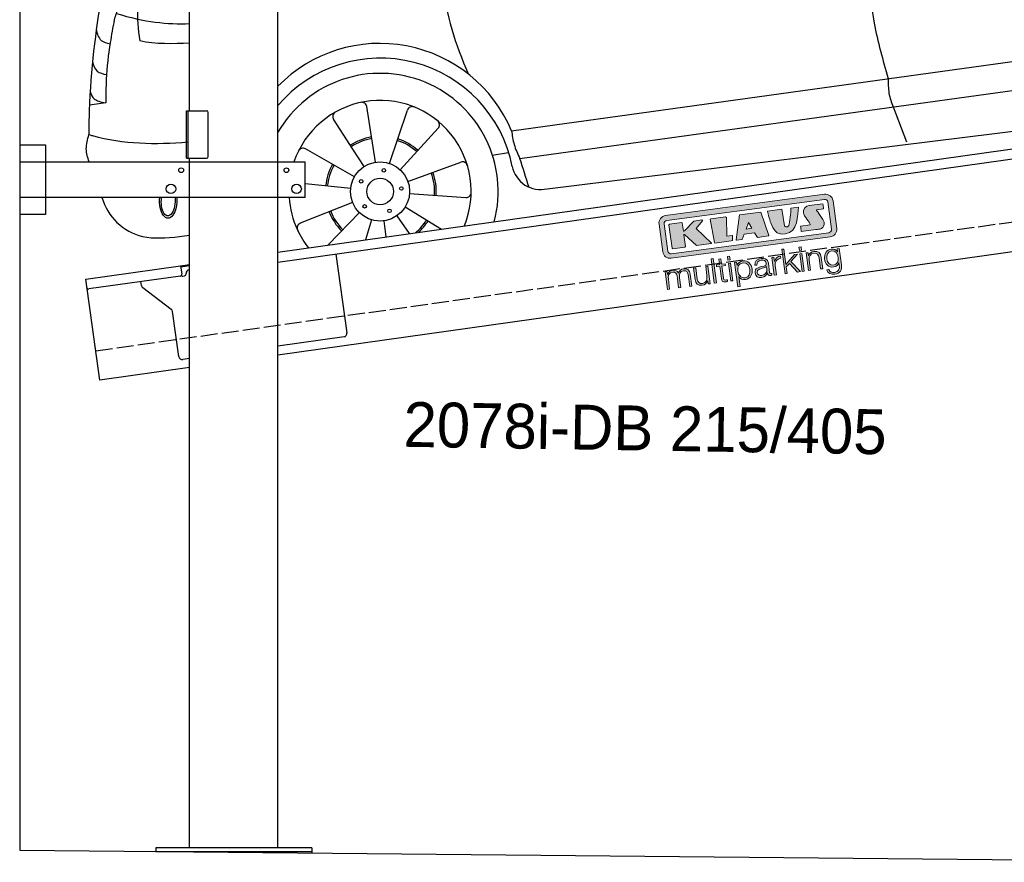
# Model space of a CAD drawing. Extents: x 199 to 6000, y -475 to 5900.
# Tile 1 of 3: x 199 to 3099, y -336 to 2144. Entities that reach past the tile are written whole.
import ezdxf

# ---------------------------------------------------------------- set-up
doc = ezdxf.new("R2010")
doc.units = 0
doc.header["$LTSCALE"] = 10
doc.header["$MEASUREMENT"] = 0
doc.linetypes.add('GEN3', pattern=[6.25, 5, -1.25])
doc.layers.get('0').update_dxf_attribs({"linetype": 'CONTINUOUS'})
for name, color, linetype in [('3', 6, 'GEN3'), ('CAR', 1, 'CONTINUOUS'), ('SICHTBARE_KANTEN_DIN_', 7, 'CONTINUOUS')]:
    doc.layers.add(name, color=color, linetype=linetype)
doc.layers.add('AM_0', color=7, linetype='CONTINUOUS', lineweight=30)
doc.layers.add('Logo', color=7, linetype='CONTINUOUS', lineweight=25)

# ---------------------------------------------------------------- blocks, each defined once
blk = doc.blocks.new('KLAUS')
at = {"layer": 'Logo'}
h = blk.add_hatch(color=8, dxfattribs=at)
h.dxf.hatch_style = 2
edge = h.paths.add_edge_path()
edge.add_spline(control_points=[(3.6, 29.09), (2.88, 29.09), (2.3, 28.51), (2.3, 27.8), (2.3, 27.8), (2.3, 16.11), (2.3, 16.11), (2.3, 15.39), (2.88, 14.81), (3.6, 14.81), (3.6, 14.81), (71.16, 14.81), (71.16, 14.81), (71.88, 14.81), (72.46, 15.39), (72.46, 16.11), (72.46, 16.11), (72.46, 27.8), (72.46, 27.8), (72.46, 28.51), (71.88, 29.09), (71.16, 29.09), (71.16, 29.09), (3.6, 29.09), (3.6, 29.09), (3.6, 29.09), (3.6, 29.09), (3.6, 29.09)], knot_values=[0, 0, 0, 0, 1, 1, 1, 2, 2, 2, 3, 3, 3, 4, 4, 4, 5, 5, 5, 6, 6, 6, 7, 7, 7, 8, 8, 8, 9, 9, 9, 9], degree=3, periodic=0)
edge = h.paths.add_edge_path()
edge.add_spline(control_points=[(3.35, 31.23), (3.35, 31.23), (71.47, 31.23), (71.47, 31.23), (73.26, 31.23), (74.71, 29.77), (74.71, 27.99), (74.71, 27.99), (74.71, 16.17), (74.71, 16.17), (74.71, 14.38), (73.26, 12.93), (71.47, 12.93), (71.47, 12.93), (3.35, 12.93), (3.35, 12.93), (1.56, 12.93), (0.11, 14.38), (0.11, 16.17), (0.11, 16.17), (0.11, 27.99), (0.11, 27.99), (0.11, 29.77), (1.56, 31.23), (3.35, 31.23), (3.35, 31.23), (3.35, 31.23), (3.35, 31.23)], knot_values=[0, 0, 0, 0, 1, 1, 1, 2, 2, 2, 3, 3, 3, 4, 4, 4, 5, 5, 5, 6, 6, 6, 7, 7, 7, 8, 8, 8, 9, 9, 9, 9], degree=3, periodic=0)
h = blk.add_hatch(color=8, dxfattribs=at)
h.dxf.hatch_style = 2
edge = h.paths.add_edge_path()
edge.add_spline(control_points=[(4.5, 27.33), (4.5, 27.33), (9.7, 27.33), (9.7, 27.33), (9.84, 27.33), (9.96, 27.22), (9.96, 27.08), (9.96, 27.08), (9.96, 23.69), (9.96, 23.69), (9.96, 23.69), (9.94, 23.64), (10.04, 23.59), (10.14, 23.53), (10.2, 23.57), (10.2, 23.57), (10.2, 23.57), (10.51, 23.75), (10.51, 23.75), (10.51, 23.75), (14.94, 27.33), (14.94, 27.33), (14.94, 27.33), (18.41, 27.33), (18.41, 27.33), (18.41, 27.33), (18.49, 27.33), (18.56, 27.2), (18.65, 27.04), (18.53, 26.91), (18.53, 26.91), (18.53, 26.91), (15.49, 24.11), (15.49, 24.11), (15.49, 24.11), (21.14, 17.06), (21.14, 17.06), (21.14, 17.06), (21.13, 16.91), (21.13, 16.91), (21.08, 16.84), (20.99, 16.82), (20.99, 16.82), (20.99, 16.82), (14.7, 16.82), (14.7, 16.82), (14.7, 16.82), (10.26, 22.17), (10.26, 22.17), (10.26, 22.17), (10.19, 22.24), (10.08, 22.21), (9.97, 22.18), (9.96, 22.11), (9.96, 22.11), (9.96, 22.11), (9.96, 17.08), (9.96, 17.08), (9.96, 16.94), (9.84, 16.82), (9.7, 16.82), (9.7, 16.82), (4.5, 16.82), (4.5, 16.82), (4.36, 16.82), (4.25, 16.94), (4.25, 17.08), (4.25, 17.08), (4.25, 27.08), (4.25, 27.08), (4.25, 27.22), (4.36, 27.33), (4.5, 27.33), (4.5, 27.33), (4.5, 27.33), (4.5, 27.33)], knot_values=[0, 0, 0, 0, 1, 1, 1, 2, 2, 2, 3, 3, 3, 4, 4, 4, 5, 5, 5, 6, 6, 6, 7, 7, 7, 8, 8, 8, 9, 9, 9, 10, 10, 10, 11, 11, 11, 12, 12, 12, 13, 13, 13, 14, 14, 14, 15, 15, 15, 16, 16, 16, 17, 17, 17, 18, 18, 18, 19, 19, 19, 20, 20, 20, 21, 21, 21, 22, 22, 22, 23, 23, 23, 24, 24, 24, 25, 25, 25, 25], degree=3, periodic=0)
h = blk.add_hatch(color=8, dxfattribs=at)
h.dxf.hatch_style = 2
h.paths.add_polyline_path([(22.42, 17.06), (21.97, 27.15), (22.24, 27.33), (28.55, 27.33), (28.86, 26.97), (28.01, 19.08), (30.26, 19.07), (30.44, 18.95), (30.08, 16.95), (29.49, 16.82), (22.6, 16.82)])
h = blk.add_hatch(color=8, dxfattribs=at)
h.paths.add_polyline_path([(36.52, 21.01), (38.93, 21.01), (37.87, 23.57)])
h.paths.add_polyline_path([(34.52, 27.33), (43.65, 27.33), (45.76, 16.94), (45.57, 16.82), (40.83, 16.82), (39.89, 18.95), (35.42, 18.95), (34.27, 16.82), (31.78, 16.82), (31.66, 17)])
h = blk.add_hatch(color=8, dxfattribs=at)
h.dxf.hatch_style = 2
edge = h.paths.add_edge_path()
edge.add_spline(control_points=[(52.69, 27.32), (52.69, 27.32), (52.88, 20.14), (52.88, 20.14), (53.01, 19.89), (53.2, 19.77), (53.43, 19.71), (53.91, 19.59), (54.43, 19.57), (54.64, 20.03), (55.23, 21.34), (56.27, 25.45), (56.6, 27.33), (56.6, 27.33), (59.77, 27.33), (59.77, 27.33), (58.77, 23.9), (58.56, 16.82), (52.63, 16.76), (48.72, 16.72), (48.01, 19.35), (47.27, 22.24), (46.89, 23.68), (46.54, 27.33), (46.54, 27.33), (46.54, 27.33), (52.69, 27.32), (52.69, 27.32), (52.69, 27.32), (52.69, 27.32), (52.69, 27.32)], knot_values=[0, 0, 0, 0, 1, 1, 1, 2, 2, 2, 3, 3, 3, 4, 4, 4, 5, 5, 5, 6, 6, 6, 7, 7, 7, 8, 8, 8, 9, 9, 9, 10, 10, 10, 10], degree=3, periodic=0)
h = blk.add_hatch(color=8, dxfattribs=at)
h.dxf.hatch_style = 2
edge = h.paths.add_edge_path()
edge.add_spline(control_points=[(64.46, 27.33), (64.46, 27.33), (70.31, 27.33), (70.31, 27.33), (70.31, 26.52), (70.31, 26.02), (70.31, 25.12), (70.31, 25.12), (67.3, 25.12), (67.3, 25.12), (67.24, 25.04), (67.25, 25.11), (67.25, 24.91), (67.25, 24.88), (69.73, 20.38), (69.73, 19.57), (69.73, 16.4), (67.22, 16.81), (65.9, 16.82), (65.9, 16.82), (59.59, 16.82), (59.59, 16.82), (59.59, 17.76), (59.59, 18.23), (59.59, 19.14), (59.59, 19.14), (63.75, 19.14), (63.75, 19.14), (63.82, 19.22), (63.81, 19.11), (63.81, 19.31), (63.81, 20.32), (61.58, 23.06), (61.58, 24.63), (61.58, 26.33), (62.83, 27.34), (64.46, 27.33), (64.46, 27.33), (64.46, 27.33), (64.46, 27.33)], knot_values=[0, 0, 0, 0, 1, 1, 1, 2, 2, 2, 3, 3, 3, 4, 4, 4, 5, 5, 5, 6, 6, 6, 7, 7, 7, 8, 8, 8, 9, 9, 9, 10, 10, 10, 11, 11, 11, 12, 12, 12, 13, 13, 13, 13], degree=3, periodic=0)
h = blk.add_hatch(color=30, dxfattribs=at)
h.dxf.hatch_style = 2
h.paths.add_polyline_path([(20.07, 0), (20.99, 0), (20.99, 10.45), (20.07, 10.45)])
h = blk.add_hatch(color=30, dxfattribs=at)
h.dxf.hatch_style = 2
edge = h.paths.add_edge_path()
edge.add_spline(control_points=[(24.22, 9.82), (24.22, 9.82), (23.3, 9.82), (23.3, 9.82), (23.3, 9.82), (23.3, 7.55), (23.3, 7.55), (23.3, 7.55), (21.98, 7.55), (21.98, 7.55), (21.98, 7.55), (21.98, 6.78), (21.98, 6.78), (21.98, 6.78), (23.3, 6.78), (23.3, 6.78), (23.3, 6.78), (23.3, 1.61), (23.3, 1.61), (23.28, 0.32), (23.71, -0.09), (24.94, -0.09), (25.22, -0.09), (25.48, -0.06), (25.76, -0.06), (25.76, -0.06), (25.76, 0.73), (25.76, 0.73), (25.5, 0.7), (25.23, 0.69), (24.97, 0.69), (24.31, 0.73), (24.22, 1.08), (24.22, 1.68), (24.22, 1.68), (24.22, 6.78), (24.22, 6.78), (24.22, 6.78), (25.76, 6.78), (25.76, 6.78), (25.76, 6.78), (25.76, 7.55), (25.76, 7.55), (25.76, 7.55), (24.22, 7.55), (24.22, 7.55), (24.22, 7.55), (24.22, 9.82), (24.22, 9.82), (24.22, 9.82), (24.22, 9.82), (24.22, 9.82)], knot_values=[0, 0, 0, 0, 1, 1, 1, 2, 2, 2, 3, 3, 3, 4, 4, 4, 5, 5, 5, 6, 6, 6, 7, 7, 7, 8, 8, 8, 9, 9, 9, 10, 10, 10, 11, 11, 11, 12, 12, 12, 13, 13, 13, 14, 14, 14, 15, 15, 15, 16, 16, 16, 17, 17, 17, 17], degree=3, periodic=0)
h = blk.add_hatch(color=30, dxfattribs=at)
h.paths.add_polyline_path([(27.1, 0), (28.03, 0), (28.03, 7.55), (27.1, 7.55)])
h.paths.add_polyline_path([(27.1, 8.98), (28.03, 8.98), (28.03, 10.45), (27.1, 10.45)])
h = blk.add_hatch(color=30, dxfattribs=at)
h.dxf.hatch_style = 2
h.paths.add_polyline_path([(50.4, 0), (51.32, 0), (51.32, 2.87), (52.82, 4.11), (55.8, 0), (56.96, 0), (53.52, 4.76), (56.74, 7.55), (55.51, 7.55), (51.32, 3.89), (51.32, 10.45), (50.4, 10.45)])
h = blk.add_hatch(color=30, dxfattribs=at)
h.paths.add_polyline_path([(57.74, 0), (58.66, 0), (58.66, 7.55), (57.74, 7.55)])
h.paths.add_polyline_path([(57.74, 8.98), (58.66, 8.98), (58.66, 10.45), (57.74, 10.45)])
h = blk.add_hatch(color=30, dxfattribs=at)
h.dxf.hatch_style = 2
edge = h.paths.add_edge_path()
edge.add_spline(control_points=[(0, 0), (0, 0), (0.92, 0), (0.92, 0), (0.92, 0), (0.92, 4.22), (0.92, 4.22), (0.94, 5.8), (1.58, 7), (3.18, 7), (4.35, 7), (4.77, 6.15), (4.76, 5.12), (4.76, 5.12), (4.76, 0), (4.76, 0), (4.76, 0), (5.68, 0), (5.68, 0), (5.68, 0), (5.68, 4.27), (5.68, 4.27), (5.68, 5.68), (6.14, 7), (7.73, 7), (9.05, 7), (9.52, 6.32), (9.52, 5.08), (9.52, 5.08), (9.52, 0), (9.52, 0), (9.52, 0), (10.44, 0), (10.44, 0), (10.44, 0), (10.44, 5.12), (10.44, 5.12), (10.44, 6.91), (9.59, 7.77), (7.94, 7.77), (6.94, 7.77), (5.99, 7.29), (5.54, 6.3), (5.26, 7.29), (4.36, 7.77), (3.37, 7.77), (2.17, 7.77), (1.38, 7.19), (0.89, 6.28), (0.89, 6.28), (0.85, 6.28), (0.85, 6.28), (0.85, 6.28), (0.85, 7.55), (0.85, 7.55), (0.85, 7.55), (0, 7.55), (0, 7.55), (0, 7.55), (0, 0), (0, 0), (0, 0), (0, 0), (0, 0)], knot_values=[0, 0, 0, 0, 1, 1, 1, 2, 2, 2, 3, 3, 3, 4, 4, 4, 5, 5, 5, 6, 6, 6, 7, 7, 7, 8, 8, 8, 9, 9, 9, 10, 10, 10, 11, 11, 11, 12, 12, 12, 13, 13, 13, 14, 14, 14, 15, 15, 15, 16, 16, 16, 17, 17, 17, 18, 18, 18, 19, 19, 19, 20, 20, 20, 21, 21, 21, 21], degree=3, periodic=0)
h = blk.add_hatch(color=30, dxfattribs=at)
h.dxf.hatch_style = 2
edge = h.paths.add_edge_path()
edge.add_spline(control_points=[(18.31, 7.55), (18.31, 7.55), (17.39, 7.55), (17.39, 7.55), (17.39, 7.55), (17.39, 3.59), (17.39, 3.59), (17.39, 2.05), (16.7, 0.56), (15.12, 0.56), (13.66, 0.56), (13.15, 1.27), (13.1, 2.64), (13.1, 2.64), (13.1, 7.55), (13.1, 7.55), (13.1, 7.55), (12.18, 7.55), (12.18, 7.55), (12.18, 7.55), (12.18, 2.65), (12.18, 2.65), (12.18, 0.89), (12.93, -0.22), (14.83, -0.22), (15.96, -0.22), (16.95, 0.35), (17.44, 1.36), (17.44, 1.36), (17.47, 1.36), (17.47, 1.36), (17.47, 1.36), (17.47, 0), (17.47, 0), (17.47, 0), (18.31, 0), (18.31, 0), (18.31, 0), (18.31, 7.55), (18.31, 7.55), (18.31, 7.55), (18.31, 7.55), (18.31, 7.55)], knot_values=[0, 0, 0, 0, 1, 1, 1, 2, 2, 2, 3, 3, 3, 4, 4, 4, 5, 5, 5, 6, 6, 6, 7, 7, 7, 8, 8, 8, 9, 9, 9, 10, 10, 10, 11, 11, 11, 12, 12, 12, 13, 13, 13, 14, 14, 14, 14], degree=3, periodic=0)
h = blk.add_hatch(color=30, dxfattribs=at)
edge = h.paths.add_edge_path()
edge.add_spline(control_points=[(35.84, 3.78), (35.84, 2.21), (35.12, 0.56), (33.37, 0.56), (31.4, 0.56), (30.72, 2.21), (30.72, 3.78), (30.72, 5.49), (31.33, 7), (33.37, 7), (35.12, 7), (35.84, 5.34), (35.84, 3.78), (35.84, 3.78), (35.84, 3.78), (35.84, 3.78)], knot_values=[0, 0, 0, 0, 1, 1, 1, 2, 2, 2, 3, 3, 3, 4, 4, 4, 5, 5, 5, 5], degree=3, periodic=0)
edge = h.paths.add_edge_path()
edge.add_spline(control_points=[(29.79, -2.8), (29.79, -2.8), (30.72, -2.8), (30.72, -2.8), (30.72, -2.8), (30.72, 1.43), (30.72, 1.43), (30.72, 1.43), (30.74, 1.43), (30.74, 1.43), (31.14, 0.35), (32.24, -0.22), (33.37, -0.22), (35.66, -0.22), (36.76, 1.64), (36.76, 3.78), (36.76, 5.91), (35.66, 7.77), (33.37, 7.77), (32.15, 7.77), (31.1, 7.14), (30.67, 6.12), (30.67, 6.12), (30.64, 6.12), (30.64, 6.12), (30.64, 6.12), (30.64, 7.55), (30.64, 7.55), (30.64, 7.55), (29.79, 7.55), (29.79, 7.55), (29.79, 7.55), (29.79, -2.8), (29.79, -2.8), (29.79, -2.8), (29.79, -2.8), (29.79, -2.8)], knot_values=[0, 0, 0, 0, 1, 1, 1, 2, 2, 2, 3, 3, 3, 4, 4, 4, 5, 5, 5, 6, 6, 6, 7, 7, 7, 8, 8, 8, 9, 9, 9, 10, 10, 10, 11, 11, 11, 12, 12, 12, 12], degree=3, periodic=0)
h = blk.add_hatch(color=30, dxfattribs=at)
edge = h.paths.add_edge_path()
edge.add_spline(control_points=[(43.03, 2.93), (43.04, 1.45), (41.8, 0.56), (40.39, 0.56), (39.53, 0.56), (38.71, 1.13), (38.71, 2.05), (38.71, 3.53), (40.66, 3.51), (42.22, 3.79), (42.47, 3.84), (42.88, 3.91), (43, 4.13), (43, 4.13), (43.03, 4.13), (43.03, 4.13), (43.03, 4.13), (43.03, 2.93), (43.03, 2.93), (43.03, 2.93), (43.03, 2.93), (43.03, 2.93)], knot_values=[0, 0, 0, 0, 1, 1, 1, 2, 2, 2, 3, 3, 3, 4, 4, 4, 5, 5, 5, 6, 6, 6, 7, 7, 7, 7], degree=3, periodic=0)
edge = h.paths.add_edge_path()
edge.add_spline(control_points=[(39.03, 5.24), (39.06, 6.47), (39.91, 7), (41.05, 7), (42.14, 7), (43.03, 6.69), (43.03, 5.45), (43.03, 4.61), (42.6, 4.51), (41.84, 4.42), (39.85, 4.19), (37.79, 4.11), (37.79, 1.99), (37.79, 0.47), (38.93, -0.22), (40.32, -0.22), (41.77, -0.22), (42.43, 0.34), (43.07, 1.32), (43.07, 1.32), (43.1, 1.32), (43.1, 1.32), (43.1, 0.53), (43.25, 0), (44.19, 0), (44.43, 0), (44.58, 0.01), (44.79, 0.06), (44.79, 0.06), (44.79, 0.83), (44.79, 0.83), (44.71, 0.81), (44.6, 0.78), (44.49, 0.78), (44.13, 0.78), (43.95, 0.98), (43.95, 1.33), (43.95, 1.33), (43.95, 5.34), (43.95, 5.34), (43.95, 7.36), (42.5, 7.77), (41.17, 7.77), (39.44, 7.77), (38.2, 7.01), (38.11, 5.24), (38.11, 5.24), (39.03, 5.24), (39.03, 5.24), (39.03, 5.24), (39.03, 5.24), (39.03, 5.24)], knot_values=[0, 0, 0, 0, 1, 1, 1, 2, 2, 2, 3, 3, 3, 4, 4, 4, 5, 5, 5, 6, 6, 6, 7, 7, 7, 8, 8, 8, 9, 9, 9, 10, 10, 10, 11, 11, 11, 12, 12, 12, 13, 13, 13, 14, 14, 14, 15, 15, 15, 16, 16, 16, 17, 17, 17, 17], degree=3, periodic=0)
h = blk.add_hatch(color=30, dxfattribs=at)
h.dxf.hatch_style = 2
edge = h.paths.add_edge_path()
edge.add_spline(control_points=[(45.79, 0), (45.79, 0), (46.71, 0), (46.71, 0), (46.71, 0), (46.71, 4.03), (46.71, 4.03), (46.71, 5.59), (47.85, 6.82), (49.52, 6.73), (49.52, 6.73), (49.52, 7.66), (49.52, 7.66), (48.16, 7.72), (47.14, 7), (46.67, 5.78), (46.67, 5.78), (46.64, 5.78), (46.64, 5.78), (46.64, 5.78), (46.64, 7.55), (46.64, 7.55), (46.64, 7.55), (45.79, 7.55), (45.79, 7.55), (45.79, 7.55), (45.79, 0), (45.79, 0), (45.79, 0), (45.79, 0), (45.79, 0)], knot_values=[0, 0, 0, 0, 1, 1, 1, 2, 2, 2, 3, 3, 3, 4, 4, 4, 5, 5, 5, 6, 6, 6, 7, 7, 7, 8, 8, 8, 9, 9, 9, 10, 10, 10, 10], degree=3, periodic=0)
h = blk.add_hatch(color=30, dxfattribs=at)
h.dxf.hatch_style = 2
edge = h.paths.add_edge_path()
edge.add_spline(control_points=[(60.41, 0), (60.41, 0), (61.33, 0), (61.33, 0), (61.33, 0), (61.33, 4.41), (61.33, 4.41), (61.36, 5.89), (62.24, 7), (63.7, 7), (65.2, 7), (65.62, 6.02), (65.62, 4.71), (65.62, 4.71), (65.62, 0), (65.62, 0), (65.62, 0), (66.54, 0), (66.54, 0), (66.54, 0), (66.54, 4.86), (66.54, 4.86), (66.54, 6.66), (65.9, 7.77), (63.78, 7.77), (62.71, 7.77), (61.7, 7.16), (61.36, 6.25), (61.36, 6.25), (61.33, 6.25), (61.33, 6.25), (61.33, 6.25), (61.33, 7.55), (61.33, 7.55), (61.33, 7.55), (60.41, 7.55), (60.41, 7.55), (60.41, 7.55), (60.41, 0), (60.41, 0), (60.41, 0), (60.41, 0), (60.41, 0)], knot_values=[0, 0, 0, 0, 1, 1, 1, 2, 2, 2, 3, 3, 3, 4, 4, 4, 5, 5, 5, 6, 6, 6, 7, 7, 7, 8, 8, 8, 9, 9, 9, 10, 10, 10, 11, 11, 11, 12, 12, 12, 13, 13, 13, 14, 14, 14, 14], degree=3, periodic=0)
h = blk.add_hatch(color=30, dxfattribs=at)
edge = h.paths.add_edge_path()
edge.add_spline(control_points=[(71.32, 0.86), (69.62, 0.86), (68.83, 2.34), (68.83, 3.86), (68.83, 5.43), (69.56, 7), (71.32, 7), (73.06, 7), (73.75, 5.34), (73.75, 3.86), (73.75, 2.33), (72.91, 0.86), (71.32, 0.86), (71.32, 0.86), (71.32, 0.86), (71.32, 0.86)], knot_values=[0, 0, 0, 0, 1, 1, 1, 2, 2, 2, 3, 3, 3, 4, 4, 4, 5, 5, 5, 5], degree=3, periodic=0)
edge = h.paths.add_edge_path()
edge.add_spline(control_points=[(74.67, 7.55), (74.67, 7.55), (73.75, 7.55), (73.75, 7.55), (73.75, 7.55), (73.75, 6.25), (73.75, 6.25), (73.75, 6.25), (73.72, 6.25), (73.72, 6.25), (73.35, 7.09), (72.41, 7.77), (71.32, 7.77), (69.13, 7.77), (67.9, 6.05), (67.9, 3.97), (67.9, 1.82), (68.9, 0.09), (71.32, 0.09), (72.4, 0.09), (73.29, 0.72), (73.72, 1.64), (73.72, 1.64), (73.75, 1.64), (73.75, 1.64), (73.75, 1.64), (73.75, 0.61), (73.75, 0.61), (73.75, -1.23), (73.01, -2.24), (71.32, -2.24), (70.29, -2.24), (69.31, -1.85), (69.1, -0.73), (69.1, -0.73), (68.18, -0.73), (68.18, -0.73), (68.31, -2.34), (69.81, -3.02), (71.32, -3.02), (73.79, -3.02), (74.65, -1.64), (74.67, 0.61), (74.67, 0.61), (74.67, 7.55), (74.67, 7.55), (74.67, 7.55), (74.67, 7.55), (74.67, 7.55)], knot_values=[0, 0, 0, 0, 1, 1, 1, 2, 2, 2, 3, 3, 3, 4, 4, 4, 5, 5, 5, 6, 6, 6, 7, 7, 7, 8, 8, 8, 9, 9, 9, 10, 10, 10, 11, 11, 11, 12, 12, 12, 13, 13, 13, 14, 14, 14, 15, 15, 15, 16, 16, 16, 16], degree=3, periodic=0)
at = {"layer": 'Logo', "lineweight": 0}
for points in [[(22.42, 17.06), (21.97, 27.15), (22.24, 27.33), (28.55, 27.33), (28.86, 26.97), (28.01, 19.08), (30.26, 19.07), (30.44, 18.95), (30.08, 16.95), (29.49, 16.82), (22.6, 16.82), (22.42, 17.06), (22.42, 17.06)], [(34.52, 27.33), (43.65, 27.33), (45.76, 16.94), (45.57, 16.82), (40.83, 16.82), (39.89, 18.95), (35.42, 18.95), (34.27, 16.82), (31.78, 16.82), (31.66, 17), (34.52, 27.33), (34.52, 27.33)], [(36.52, 21.01), (38.93, 21.01), (37.87, 23.57), (36.52, 21.01), (36.52, 21.01)], [(20.07, 0), (20.99, 0), (20.99, 10.45), (20.07, 10.45), (20.07, 0), (20.07, 0)], [(27.1, 8.98), (28.03, 8.98), (28.03, 10.45), (27.1, 10.45), (27.1, 8.98), (27.1, 8.98)], [(50.4, 0), (51.32, 0), (51.32, 2.87), (52.82, 4.11), (55.8, 0), (56.96, 0), (53.52, 4.76), (56.74, 7.55), (55.51, 7.55), (51.32, 3.89), (51.32, 10.45), (50.4, 10.45), (50.4, 0), (50.4, 0)], [(57.74, 8.98), (58.66, 8.98), (58.66, 10.45), (57.74, 10.45), (57.74, 8.98), (57.74, 8.98)], [(27.1, 0), (28.03, 0), (28.03, 7.55), (27.1, 7.55), (27.1, 0), (27.1, 0)], [(57.74, 0), (58.66, 0), (58.66, 7.55), (57.74, 7.55), (57.74, 0), (57.74, 0)]]:
    blk.add_lwpolyline(points, dxfattribs=at)
for points, knots in [([(3.35, 31.23), (3.35, 31.23), (71.47, 31.23), (71.47, 31.23), (73.26, 31.23), (74.71, 29.77), (74.71, 27.99), (74.71, 27.99), (74.71, 16.17), (74.71, 16.17), (74.71, 14.38), (73.26, 12.93), (71.47, 12.93), (71.47, 12.93), (3.35, 12.93), (3.35, 12.93), (1.56, 12.93), (0.11, 14.38), (0.11, 16.17), (0.11, 16.17), (0.11, 27.99), (0.11, 27.99), (0.11, 29.77), (1.56, 31.23), (3.35, 31.23), (3.35, 31.23), (3.35, 31.23), (3.35, 31.23)], [0, 0, 0, 0, 1, 1, 1, 2, 2, 2, 3, 3, 3, 4, 4, 4, 5, 5, 5, 6, 6, 6, 7, 7, 7, 8, 8, 8, 9, 9, 9, 9]), ([(3.6, 29.09), (2.88, 29.09), (2.3, 28.51), (2.3, 27.8), (2.3, 27.8), (2.3, 16.11), (2.3, 16.11), (2.3, 15.39), (2.88, 14.81), (3.6, 14.81), (3.6, 14.81), (71.16, 14.81), (71.16, 14.81), (71.88, 14.81), (72.46, 15.39), (72.46, 16.11), (72.46, 16.11), (72.46, 27.8), (72.46, 27.8), (72.46, 28.51), (71.88, 29.09), (71.16, 29.09), (71.16, 29.09), (3.6, 29.09), (3.6, 29.09), (3.6, 29.09), (3.6, 29.09), (3.6, 29.09)], [0, 0, 0, 0, 1, 1, 1, 2, 2, 2, 3, 3, 3, 4, 4, 4, 5, 5, 5, 6, 6, 6, 7, 7, 7, 8, 8, 8, 9, 9, 9, 9]), ([(4.5, 27.33), (4.5, 27.33), (9.7, 27.33), (9.7, 27.33), (9.84, 27.33), (9.96, 27.22), (9.96, 27.08), (9.96, 27.08), (9.96, 23.69), (9.96, 23.69), (9.96, 23.69), (9.94, 23.64), (10.04, 23.59), (10.14, 23.53), (10.2, 23.57), (10.2, 23.57), (10.2, 23.57), (10.51, 23.75), (10.51, 23.75), (10.51, 23.75), (14.94, 27.33), (14.94, 27.33), (14.94, 27.33), (18.41, 27.33), (18.41, 27.33), (18.41, 27.33), (18.49, 27.33), (18.56, 27.2), (18.65, 27.04), (18.53, 26.91), (18.53, 26.91), (18.53, 26.91), (15.49, 24.11), (15.49, 24.11), (15.49, 24.11), (21.14, 17.06), (21.14, 17.06), (21.14, 17.06), (21.13, 16.91), (21.13, 16.91), (21.08, 16.84), (20.99, 16.82), (20.99, 16.82), (20.99, 16.82), (14.7, 16.82), (14.7, 16.82), (14.7, 16.82), (10.26, 22.17), (10.26, 22.17), (10.26, 22.17), (10.19, 22.24), (10.08, 22.21), (9.97, 22.18), (9.96, 22.11), (9.96, 22.11), (9.96, 22.11), (9.96, 17.08), (9.96, 17.08), (9.96, 16.94), (9.84, 16.82), (9.7, 16.82), (9.7, 16.82), (4.5, 16.82), (4.5, 16.82), (4.36, 16.82), (4.25, 16.94), (4.25, 17.08), (4.25, 17.08), (4.25, 27.08), (4.25, 27.08), (4.25, 27.22), (4.36, 27.33), (4.5, 27.33), (4.5, 27.33), (4.5, 27.33), (4.5, 27.33)], [0, 0, 0, 0, 1, 1, 1, 2, 2, 2, 3, 3, 3, 4, 4, 4, 5, 5, 5, 6, 6, 6, 7, 7, 7, 8, 8, 8, 9, 9, 9, 10, 10, 10, 11, 11, 11, 12, 12, 12, 13, 13, 13, 14, 14, 14, 15, 15, 15, 16, 16, 16, 17, 17, 17, 18, 18, 18, 19, 19, 19, 20, 20, 20, 21, 21, 21, 22, 22, 22, 23, 23, 23, 24, 24, 24, 25, 25, 25, 25]), ([(52.69, 27.32), (52.69, 27.32), (52.88, 20.14), (52.88, 20.14), (53.01, 19.89), (53.2, 19.77), (53.43, 19.71), (53.91, 19.59), (54.43, 19.57), (54.64, 20.03), (55.23, 21.34), (56.27, 25.45), (56.6, 27.33), (56.6, 27.33), (59.77, 27.33), (59.77, 27.33), (58.77, 23.9), (58.56, 16.82), (52.63, 16.76), (48.72, 16.72), (48.01, 19.35), (47.27, 22.24), (46.89, 23.68), (46.54, 27.33), (46.54, 27.33), (46.54, 27.33), (52.69, 27.32), (52.69, 27.32), (52.69, 27.32), (52.69, 27.32), (52.69, 27.32)], [0, 0, 0, 0, 1, 1, 1, 2, 2, 2, 3, 3, 3, 4, 4, 4, 5, 5, 5, 6, 6, 6, 7, 7, 7, 8, 8, 8, 9, 9, 9, 10, 10, 10, 10]), ([(64.46, 27.33), (64.46, 27.33), (70.31, 27.33), (70.31, 27.33), (70.31, 26.52), (70.31, 26.02), (70.31, 25.12), (70.31, 25.12), (67.3, 25.12), (67.3, 25.12), (67.24, 25.04), (67.25, 25.11), (67.25, 24.91), (67.25, 24.88), (69.73, 20.38), (69.73, 19.57), (69.73, 16.4), (67.22, 16.81), (65.9, 16.82), (65.9, 16.82), (59.59, 16.82), (59.59, 16.82), (59.59, 17.76), (59.59, 18.23), (59.59, 19.14), (59.59, 19.14), (63.75, 19.14), (63.75, 19.14), (63.82, 19.22), (63.81, 19.11), (63.81, 19.31), (63.81, 20.32), (61.58, 23.06), (61.58, 24.63), (61.58, 26.33), (62.83, 27.34), (64.46, 27.33), (64.46, 27.33), (64.46, 27.33), (64.46, 27.33)], [0, 0, 0, 0, 1, 1, 1, 2, 2, 2, 3, 3, 3, 4, 4, 4, 5, 5, 5, 6, 6, 6, 7, 7, 7, 8, 8, 8, 9, 9, 9, 10, 10, 10, 11, 11, 11, 12, 12, 12, 13, 13, 13, 13]), ([(24.22, 9.82), (24.22, 9.82), (23.3, 9.82), (23.3, 9.82), (23.3, 9.82), (23.3, 7.55), (23.3, 7.55), (23.3, 7.55), (21.98, 7.55), (21.98, 7.55), (21.98, 7.55), (21.98, 6.78), (21.98, 6.78), (21.98, 6.78), (23.3, 6.78), (23.3, 6.78), (23.3, 6.78), (23.3, 1.61), (23.3, 1.61), (23.28, 0.32), (23.71, -0.09), (24.94, -0.09), (25.22, -0.09), (25.48, -0.06), (25.76, -0.06), (25.76, -0.06), (25.76, 0.73), (25.76, 0.73), (25.5, 0.7), (25.23, 0.69), (24.97, 0.69), (24.31, 0.73), (24.22, 1.08), (24.22, 1.68), (24.22, 1.68), (24.22, 6.78), (24.22, 6.78), (24.22, 6.78), (25.76, 6.78), (25.76, 6.78), (25.76, 6.78), (25.76, 7.55), (25.76, 7.55), (25.76, 7.55), (24.22, 7.55), (24.22, 7.55), (24.22, 7.55), (24.22, 9.82), (24.22, 9.82), (24.22, 9.82), (24.22, 9.82), (24.22, 9.82)], [0, 0, 0, 0, 1, 1, 1, 2, 2, 2, 3, 3, 3, 4, 4, 4, 5, 5, 5, 6, 6, 6, 7, 7, 7, 8, 8, 8, 9, 9, 9, 10, 10, 10, 11, 11, 11, 12, 12, 12, 13, 13, 13, 14, 14, 14, 15, 15, 15, 16, 16, 16, 17, 17, 17, 17]), ([(0, 0), (0, 0), (0.92, 0), (0.92, 0), (0.92, 0), (0.92, 4.22), (0.92, 4.22), (0.94, 5.8), (1.58, 7), (3.18, 7), (4.35, 7), (4.77, 6.15), (4.76, 5.12), (4.76, 5.12), (4.76, 0), (4.76, 0), (4.76, 0), (5.68, 0), (5.68, 0), (5.68, 0), (5.68, 4.27), (5.68, 4.27), (5.68, 5.68), (6.14, 7), (7.73, 7), (9.05, 7), (9.52, 6.32), (9.52, 5.08), (9.52, 5.08), (9.52, 0), (9.52, 0), (9.52, 0), (10.44, 0), (10.44, 0), (10.44, 0), (10.44, 5.12), (10.44, 5.12), (10.44, 6.91), (9.59, 7.77), (7.94, 7.77), (6.94, 7.77), (5.99, 7.29), (5.54, 6.3), (5.26, 7.29), (4.36, 7.77), (3.37, 7.77), (2.17, 7.77), (1.38, 7.19), (0.89, 6.28), (0.89, 6.28), (0.85, 6.28), (0.85, 6.28), (0.85, 6.28), (0.85, 7.55), (0.85, 7.55), (0.85, 7.55), (0, 7.55), (0, 7.55), (0, 7.55), (0, 0), (0, 0), (0, 0), (0, 0), (0, 0)], [0, 0, 0, 0, 1, 1, 1, 2, 2, 2, 3, 3, 3, 4, 4, 4, 5, 5, 5, 6, 6, 6, 7, 7, 7, 8, 8, 8, 9, 9, 9, 10, 10, 10, 11, 11, 11, 12, 12, 12, 13, 13, 13, 14, 14, 14, 15, 15, 15, 16, 16, 16, 17, 17, 17, 18, 18, 18, 19, 19, 19, 20, 20, 20, 21, 21, 21, 21]), ([(18.31, 7.55), (18.31, 7.55), (17.39, 7.55), (17.39, 7.55), (17.39, 7.55), (17.39, 3.59), (17.39, 3.59), (17.39, 2.05), (16.7, 0.56), (15.12, 0.56), (13.66, 0.56), (13.15, 1.27), (13.1, 2.64), (13.1, 2.64), (13.1, 7.55), (13.1, 7.55), (13.1, 7.55), (12.18, 7.55), (12.18, 7.55), (12.18, 7.55), (12.18, 2.65), (12.18, 2.65), (12.18, 0.89), (12.93, -0.22), (14.83, -0.22), (15.96, -0.22), (16.95, 0.35), (17.44, 1.36), (17.44, 1.36), (17.47, 1.36), (17.47, 1.36), (17.47, 1.36), (17.47, 0), (17.47, 0), (17.47, 0), (18.31, 0), (18.31, 0), (18.31, 0), (18.31, 7.55), (18.31, 7.55), (18.31, 7.55), (18.31, 7.55), (18.31, 7.55)], [0, 0, 0, 0, 1, 1, 1, 2, 2, 2, 3, 3, 3, 4, 4, 4, 5, 5, 5, 6, 6, 6, 7, 7, 7, 8, 8, 8, 9, 9, 9, 10, 10, 10, 11, 11, 11, 12, 12, 12, 13, 13, 13, 14, 14, 14, 14]), ([(29.79, -2.8), (29.79, -2.8), (30.72, -2.8), (30.72, -2.8), (30.72, -2.8), (30.72, 1.43), (30.72, 1.43), (30.72, 1.43), (30.74, 1.43), (30.74, 1.43), (31.14, 0.35), (32.24, -0.22), (33.37, -0.22), (35.66, -0.22), (36.76, 1.64), (36.76, 3.78), (36.76, 5.91), (35.66, 7.77), (33.37, 7.77), (32.15, 7.77), (31.1, 7.14), (30.67, 6.12), (30.67, 6.12), (30.64, 6.12), (30.64, 6.12), (30.64, 6.12), (30.64, 7.55), (30.64, 7.55), (30.64, 7.55), (29.79, 7.55), (29.79, 7.55), (29.79, 7.55), (29.79, -2.8), (29.79, -2.8), (29.79, -2.8), (29.79, -2.8), (29.79, -2.8)], [0, 0, 0, 0, 1, 1, 1, 2, 2, 2, 3, 3, 3, 4, 4, 4, 5, 5, 5, 6, 6, 6, 7, 7, 7, 8, 8, 8, 9, 9, 9, 10, 10, 10, 11, 11, 11, 12, 12, 12, 12]), ([(35.84, 3.78), (35.84, 2.21), (35.12, 0.56), (33.37, 0.56), (31.4, 0.56), (30.72, 2.21), (30.72, 3.78), (30.72, 5.49), (31.33, 7), (33.37, 7), (35.12, 7), (35.84, 5.34), (35.84, 3.78), (35.84, 3.78), (35.84, 3.78), (35.84, 3.78)], [0, 0, 0, 0, 1, 1, 1, 2, 2, 2, 3, 3, 3, 4, 4, 4, 5, 5, 5, 5]), ([(39.03, 5.24), (39.06, 6.47), (39.91, 7), (41.05, 7), (42.14, 7), (43.03, 6.69), (43.03, 5.45), (43.03, 4.61), (42.6, 4.51), (41.84, 4.42), (39.85, 4.19), (37.79, 4.11), (37.79, 1.99), (37.79, 0.47), (38.93, -0.22), (40.32, -0.22), (41.77, -0.22), (42.43, 0.34), (43.07, 1.32), (43.07, 1.32), (43.1, 1.32), (43.1, 1.32), (43.1, 0.53), (43.25, 0), (44.19, 0), (44.43, 0), (44.58, 0.01), (44.79, 0.06), (44.79, 0.06), (44.79, 0.83), (44.79, 0.83), (44.71, 0.81), (44.6, 0.78), (44.49, 0.78), (44.13, 0.78), (43.95, 0.98), (43.95, 1.33), (43.95, 1.33), (43.95, 5.34), (43.95, 5.34), (43.95, 7.36), (42.5, 7.77), (41.17, 7.77), (39.44, 7.77), (38.2, 7.01), (38.11, 5.24), (38.11, 5.24), (39.03, 5.24), (39.03, 5.24), (39.03, 5.24), (39.03, 5.24), (39.03, 5.24)], [0, 0, 0, 0, 1, 1, 1, 2, 2, 2, 3, 3, 3, 4, 4, 4, 5, 5, 5, 6, 6, 6, 7, 7, 7, 8, 8, 8, 9, 9, 9, 10, 10, 10, 11, 11, 11, 12, 12, 12, 13, 13, 13, 14, 14, 14, 15, 15, 15, 16, 16, 16, 17, 17, 17, 17]), ([(45.79, 0), (45.79, 0), (46.71, 0), (46.71, 0), (46.71, 0), (46.71, 4.03), (46.71, 4.03), (46.71, 5.59), (47.85, 6.82), (49.52, 6.73), (49.52, 6.73), (49.52, 7.66), (49.52, 7.66), (48.16, 7.72), (47.14, 7), (46.67, 5.78), (46.67, 5.78), (46.64, 5.78), (46.64, 5.78), (46.64, 5.78), (46.64, 7.55), (46.64, 7.55), (46.64, 7.55), (45.79, 7.55), (45.79, 7.55), (45.79, 7.55), (45.79, 0), (45.79, 0), (45.79, 0), (45.79, 0), (45.79, 0)], [0, 0, 0, 0, 1, 1, 1, 2, 2, 2, 3, 3, 3, 4, 4, 4, 5, 5, 5, 6, 6, 6, 7, 7, 7, 8, 8, 8, 9, 9, 9, 10, 10, 10, 10]), ([(60.41, 0), (60.41, 0), (61.33, 0), (61.33, 0), (61.33, 0), (61.33, 4.41), (61.33, 4.41), (61.36, 5.89), (62.24, 7), (63.7, 7), (65.2, 7), (65.62, 6.02), (65.62, 4.71), (65.62, 4.71), (65.62, 0), (65.62, 0), (65.62, 0), (66.54, 0), (66.54, 0), (66.54, 0), (66.54, 4.86), (66.54, 4.86), (66.54, 6.66), (65.9, 7.77), (63.78, 7.77), (62.71, 7.77), (61.7, 7.16), (61.36, 6.25), (61.36, 6.25), (61.33, 6.25), (61.33, 6.25), (61.33, 6.25), (61.33, 7.55), (61.33, 7.55), (61.33, 7.55), (60.41, 7.55), (60.41, 7.55), (60.41, 7.55), (60.41, 0), (60.41, 0), (60.41, 0), (60.41, 0), (60.41, 0)], [0, 0, 0, 0, 1, 1, 1, 2, 2, 2, 3, 3, 3, 4, 4, 4, 5, 5, 5, 6, 6, 6, 7, 7, 7, 8, 8, 8, 9, 9, 9, 10, 10, 10, 11, 11, 11, 12, 12, 12, 13, 13, 13, 14, 14, 14, 14]), ([(74.67, 7.55), (74.67, 7.55), (73.75, 7.55), (73.75, 7.55), (73.75, 7.55), (73.75, 6.25), (73.75, 6.25), (73.75, 6.25), (73.72, 6.25), (73.72, 6.25), (73.35, 7.09), (72.41, 7.77), (71.32, 7.77), (69.13, 7.77), (67.9, 6.05), (67.9, 3.97), (67.9, 1.82), (68.9, 0.09), (71.32, 0.09), (72.4, 0.09), (73.29, 0.72), (73.72, 1.64), (73.72, 1.64), (73.75, 1.64), (73.75, 1.64), (73.75, 1.64), (73.75, 0.61), (73.75, 0.61), (73.75, -1.23), (73.01, -2.24), (71.32, -2.24), (70.29, -2.24), (69.31, -1.85), (69.1, -0.73), (69.1, -0.73), (68.18, -0.73), (68.18, -0.73), (68.31, -2.34), (69.81, -3.02), (71.32, -3.02), (73.79, -3.02), (74.65, -1.64), (74.67, 0.61), (74.67, 0.61), (74.67, 7.55), (74.67, 7.55), (74.67, 7.55), (74.67, 7.55), (74.67, 7.55)], [0, 0, 0, 0, 1, 1, 1, 2, 2, 2, 3, 3, 3, 4, 4, 4, 5, 5, 5, 6, 6, 6, 7, 7, 7, 8, 8, 8, 9, 9, 9, 10, 10, 10, 11, 11, 11, 12, 12, 12, 13, 13, 13, 14, 14, 14, 15, 15, 15, 16, 16, 16, 16]), ([(71.32, 0.86), (69.62, 0.86), (68.83, 2.34), (68.83, 3.86), (68.83, 5.43), (69.56, 7), (71.32, 7), (73.06, 7), (73.75, 5.34), (73.75, 3.86), (73.75, 2.33), (72.91, 0.86), (71.32, 0.86), (71.32, 0.86), (71.32, 0.86), (71.32, 0.86)], [0, 0, 0, 0, 1, 1, 1, 2, 2, 2, 3, 3, 3, 4, 4, 4, 5, 5, 5, 5]), ([(43.03, 2.93), (43.04, 1.45), (41.8, 0.56), (40.39, 0.56), (39.53, 0.56), (38.71, 1.13), (38.71, 2.05), (38.71, 3.53), (40.66, 3.51), (42.22, 3.79), (42.47, 3.84), (42.88, 3.91), (43, 4.13), (43, 4.13), (43.03, 4.13), (43.03, 4.13), (43.03, 4.13), (43.03, 2.93), (43.03, 2.93), (43.03, 2.93), (43.03, 2.93), (43.03, 2.93)], [0, 0, 0, 0, 1, 1, 1, 2, 2, 2, 3, 3, 3, 4, 4, 4, 5, 5, 5, 6, 6, 6, 7, 7, 7, 7])]:
    blk.add_open_spline(points, degree=3, knots=knots, dxfattribs=at)
blk = doc.blocks.new('Car200VanEG')
at = {"layer": 'CAR'}
for p, q in [((27627.7, 3941.8), (29515.6, 4203.1)), ((27652, 3860), (29511.9, 4116.2)), ((26432.8, 4023.8), (26384.6, 4016.7)), ((27227, 3848.7), (27201.4, 4012.7)), ((27268.1, 3845.2), (27320.9, 4002.5)), ((28751.2, 4011.6), (28791.1, 3909)), ((27160.1, 3887), (27103.2, 3975.2)), ((27732.4, 3771), (29487.4, 3987.6)), ((27299.2, 3826.8), (27411.4, 3949)), ((27164.8, 3805.9), (27020.8, 3888.1)), ((27193.2, 3835.9), (27160.1, 3887)), ((27570.2, 3870), (27619.1, 3877.4)), ((27322.1, 3792.5), (27478, 3849.3)), ((27153.8, 3771.5), (27019.4, 3784.9)), ((27327.1, 3756.7), (27492.6, 3745.2)), ((27159.6, 3730.6), (27005.2, 3669.1)), ((27314.6, 3717.5), (27421.5, 3652.1)), ((27179.7, 3700.5), (27086.5, 3605.1)), ((27289.7, 3691.2), (27325.9, 3638.7)), ((27215.2, 3679.6), (27197.3, 3620.6)), ((27251.2, 3676.5), (27257.1, 3629))]:
    blk.add_line(p, q, dxfattribs=at)
for centre, radius in [((27240.4, 3762.8), 87), ((27251.4, 3825), 5.16), ((27240.4, 3762.8), 39.2), ((27184.6, 3792.5), 5.16), ((27303, 3771.6), 5.16), ((27194.9, 3718.9), 5.16), ((27268.1, 3706), 5.16)]:
    blk.add_circle(centre, radius, dxfattribs=at)
for centre, radius, start, end in [((27239.8, 3777.4), 421.3, 22.9636, 135.4753), ((27241.3, 3759.3), 396, 11.2769, 139.6616), ((27240.4, 3762.8), 347.8, 345.1978, 149.9164), ((27240.4, 3762.8), 268.3, 337.8454, 160.9349), ((27186.6, 4010.3), 15, 8.8571, 102.2519), ((27335.1, 3997.7), 15, 68.0338, 161.4286), ((27115.8, 3983.4), 15, 119.4624, 212.8571), ((27400.4, 3959.2), 15, 317.4286, 50.8233), ((27242.6, 3762.3), 163.4, 99.6165, 123.423), ((27242.6, 3762.3), 158.4, 99.6165, 123.423), ((27242.6, 3762.3), 163.4, 48.1476, 72.2472), ((27013.3, 3875.1), 15, 60.2857, 153.6805), ((27242.6, 3762.3), 158.4, 48.1476, 72.2472), ((21558.7, 1884.8), 6405.5, 17.15784, 17.96084), ((27242.6, 3762.3), 163.4, 150.5135, 174.1727), ((27242.6, 3762.3), 158.4, 150.5135, 174.1727), ((27483.1, 3835.2), 15, 16.6053, 110), ((27712.3, 3852.6), 84, 190.8184, 283.84), ((27242.6, 3762.3), 158.4, 356.1373, 20.4549), ((27242.6, 3762.3), 163.4, 356.1373, 20.4549), ((26579.8, 3790.8), 165, 195.9419, 256.3484), ((27240.4, 3762.8), 268.3, 183.709, 204.9247), ((27493.7, 3760.1), 15, 266, 359.3947), ((27242.6, 3762.3), 163.4, 201.2391, 225.0075), ((27242.6, 3762.3), 158.4, 201.2391, 225.0075), ((27011, 3655.3), 15, 110.6904, 208.3919), ((27242.6, 3762.3), 158.4, 310.2523, 328.3201), ((27242.6, 3762.3), 163.4, 312.9326, 328.3201), ((27240.4, 3762.8), 268.3, 204.9247, 218.1546)]:
    blk.add_arc(centre, radius, start, end, dxfattribs=at)
at = {"layer": 'CAR', "extrusion": (0, 0, -1)}
for major_axis, ratio, start_param, end_param in [((1, 50.8), 0.500238, 1.353918, 4.909479), ((-1.9, -44), 0.466142, 4.452684, 8.072714)]:
    blk.add_ellipse((26616.5, 3735), major_axis=major_axis, ratio=ratio, start_param=start_param, end_param=end_param, dxfattribs=at)
at = {"layer": 'CAR'}
for points in [[(27469.8, 4557), (27430.9, 4372.3), (27499.6, 4109.1)], [(28676.2, 4551.8), (28695.8, 4258.7), (28737, 4095.3)], [(26457.3, 4268.1), (26445.6, 4201), (26433.8, 4093.1), (26432.8, 4023.8)], [(28737, 4095.3), (28739.2, 4052.2), (28751.2, 4011.6)], [(27627.7, 3941.8), (27635.2, 3901.2), (27652, 3860)]]:
    blk.add_spline(points, degree=3, dxfattribs=at)
for points, knots in [([(26679.4, 4474.3), (26584.1, 4440.3), (26491, 4381.6), (26460.9, 4280.2), (26457.3, 4268.1)], [702.344395, 702.344395, 702.344395, 702.344395, 979.246731, 1016.984444, 1016.984444, 1016.984444, 1016.984444]), ([(26540.7, 4353.5), (26534.8, 4337.8), (26520.6, 4290.4), (26527.8, 4240), (26532.7, 4206.3)], [46.535565, 46.535565, 46.535565, 46.535565, 96.394228, 196.057855, 196.057855, 196.057855, 196.057855]), ([(26420, 4341.8), (26402.5, 4230.8), (26384.9, 4105.9), (26382.6, 3953.5), (26382.7, 3929.8)], [0, 0, 0, 0, 337.666223, 399.864808, 399.864808, 399.864808, 399.864808]), ([(26404.2, 4240.6), (26407, 4227.3), (26413.3, 4205.3), (26435.3, 4199.6), (26445, 4197.4)], [6.485254, 6.485254, 6.485254, 6.485254, 43.428998, 71.206171, 71.206171, 71.206171, 71.206171]), ([(26393.3, 4145.9), (26396, 4134.3), (26403, 4114.3), (26424.3, 4109.1), (26434.5, 4106.9)], [10.614587, 10.614587, 10.614587, 10.614587, 43.428998, 72.577606, 72.577606, 72.577606, 72.577606]), ([(26386.3, 4057.3), (26388.9, 4048.3), (26396.7, 4031.2), (26416.8, 4026.9), (26432.8, 4023.8)], [17.07622, 17.07622, 17.07622, 17.07622, 43.428998, 74.410059, 74.410059, 74.410059, 74.410059]), ([(26383.5, 3850.4), (26379.2, 3862.9), (26371.2, 3889.3), (26378.9, 3916.1), (26383, 3930.2)], [6.65009, 6.65009, 6.65009, 6.65009, 45.105305, 88.226846, 88.226846, 88.226846, 88.226846]), ([(26383, 3930.2), (26386.4, 3929.3), (26480.8, 3902.3), (26578.8, 3900.9), (26674.4, 3908.6)], [0, 0, 0, 0, 10.584744, 294.519478, 294.519478, 294.519478, 294.519478]), ([(26540.9, 3630.4), (26573, 3623.2), (26610.7, 3625.9), (26649.4, 3630.4), (26649.4, 3630.4), (26649.4, 3630.4), (26649.4, 3630.4), (26659.4, 3631.6), (26669.4, 3632.8), (26679.4, 3633.9)], [270.483267, 270.483267, 270.483267, 270.483267, 377.868138, 377.868138, 377.868138, 377.869175, 377.869175, 377.869175, 405.678835, 405.678835, 405.678835, 405.678835])]:
    blk.add_open_spline(points, degree=3, knots=knots, dxfattribs=at)
for points in [[(26464, 4287), (26545.2, 4261.3), (26615.5, 4254.6), (26679.4, 4257)], [(26532.6, 4207), (26580, 4196.5), (26629.8, 4198.3), (26679.7, 4200.2)]]:
    blk.add_open_spline(points, degree=3, dxfattribs=at)

msp = doc.modelspace()

# ---------------------------------------------------------------- linework, layer by layer
for p, q in [((700, 1876.2), (700, 3746.2)), ((960, -293.8), (960, 3746.2)), ((691, 1876.2), (750, 1876.2)), ((691, 1736.2), (691, 1876.2)), ((695, 1876.2), (695, 1736.2)), ((755, 1741.2), (755, 1871.2)), ((960, 1460.2), (3577.5, 1828)), ((200, 1776.2), (275, 1776.2)), ((200, 1776.2), (275, 1776.2)), ((275, 1776.2), (275, 1571.2)), ((275, 1776.2), (275, 1571.2)), ((3576.7, 1797.6), (960, 1429.9)), ((200, 1726.2), (1040, 1726.2)), ((691, 1736.2), (750, 1736.2)), ((700, -293.8), (700, 1736.2)), ((1040, 1621.2), (1040, 1726.2)), ((1040, 1621.2), (200, 1621.2)), ((275, 1571.2), (200, 1571.2)), ((275, 1571.2), (200, 1571.2)), ((3696.8, 1541.9), (960, 1157.2)), ((1130.7, 1453.9), (1163.3, 1222.2)), ((673.5, 1419.9), (700, 1423.6)), ((393.8, 1380.6), (673.5, 1419.9)), ((673.5, 1419.9), (677, 1395.2)), ((700, 1419.6), (674.1, 1416)), ((689.5, 1395.9), (689.4, 1396.9)), ((435.5, 1083.5), (393.8, 1380.6)), ((672.7, 1389.5), (402.9, 1351.6)), ((558, 1361.4), (556.4, 1373.2)), ((680.3, 1389.6), (685.2, 1390.3)), ((645.6, 1291.7), (561.9, 1354.8)), ((668.2, 1152.6), (649.5, 1285.1)), ((1154.8, 1210.9), (960, 1183.5)), ((700, 1146.9), (679.5, 1144.1)), ((700, 1120.7), (435.5, 1083.5)), ((199.5, -300), (3944.5, -336)), ((600, -293.8), (600, -303.8)), ((1060, -293.8), (600, -293.8)), ((600, -303.8), (1060, -303.8)), ((1060, -293.8), (1060, -308.3))]:
    msp.add_line(p, q)
for centre, radius in [((675, 1701.2), 7), ((985, 1701.2), 7), ((645, 1646.2), 14), ((1015, 1646.2), 14)]:
    msp.add_circle(centre, radius)
for centre, radius, start, end in [((750, 1871.2), 5, 0, 90), ((750, 1741.2), 5, 270, 0), ((672, 1394.5), 5, 278, 8), ((684.6, 1395.2), 5, 278, 8), ((699.3, 1398.3), 10, 98, 188), ((679.6, 1394.5), 5, 221.2367, 278), ((402.2, 1356.5), 5, 188, 278), ((567.9, 1362.8), 10, 188, 233), ((639.6, 1283.7), 10, 8, 53), ((1153.4, 1220.8), 10, 278, 8), ((678.1, 1154), 10, 188, 278)]:
    msp.add_arc(centre, radius, start, end)
at = {"layer": '3'}
msp.add_line((423.4, 1169.7), (5430.8, 1873.4), dxfattribs=at)
at = {"layer": 'SICHTBARE_KANTEN_DIN_'}
msp.add_line((199.4, 5900), (200, -300), dxfattribs=at)

# ---------------------------------------------------------------- block references
at = {"xscale": 6.929133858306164, "yscale": 6.929133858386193, "zscale": 6.929133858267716, "rotation": 7.614101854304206}
msp.add_blockref('KLAUS', (2107.5, 1350.3), dxfattribs=at)
at = {"layer": 'AM_0'}
msp.add_blockref('Car200VanEG', (-25979.5, -2124.2), dxfattribs=at)

# ---------------------------------------------------------------- texts
at = {"layer": 'Logo'}
msp.add_text('2078i-DB 215/405', height=132, rotation=359.1028, dxfattribs=at).set_placement((1329, 887.2))

doc.saveas('drawing.dxf')
